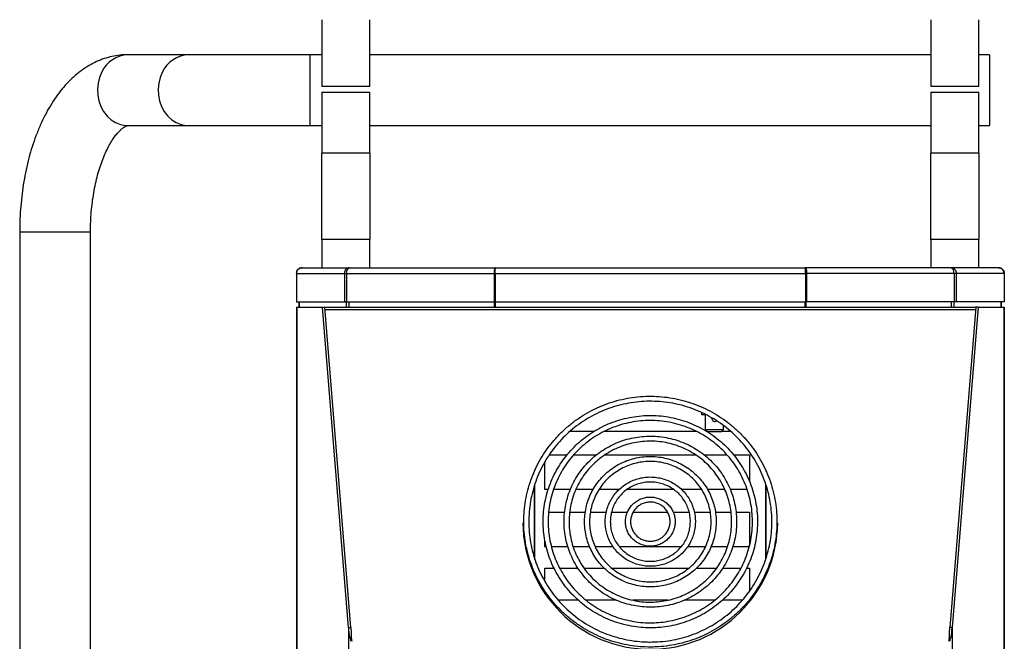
# Model space of a CAD drawing. Header units: millimetres. Extents: x 12 to 1764, y -1111 to 524.
# Tile 3 of 15: x 50 to 398, y -301 to -81. Entities that reach past the tile are written whole.
import ezdxf

# ---------------------------------------------------------------- set-up
doc = ezdxf.new("R2010")
doc.units = ezdxf.units.MM

msp = doc.modelspace()

# ---------------------------------------------------------------- linework, layer by layer
at = {"color": 7, "linetype": 'Continuous', "lineweight": 25}
for p, q in [((156.74, -81.27), (156.74, -104.84)), ((173.74, -104.84), (173.74, -81.27)), ((371.74, -81.27), (371.74, -104.84)), ((388.74, -104.84), (388.74, -81.27)), ((109.64, -93.64), (88.23, -93.64)), ((152.55, -93.64), (109.64, -93.64)), ((156.74, -93.64), (152.55, -93.64)), ((371.74, -93.64), (173.74, -93.64)), ((392.55, -93.64), (388.74, -93.64)), ((392.55, -93.64), (392.55, -99.72)), ((392.55, -99.72), (392.55, -118.64)), ((173.74, -104.84), (156.74, -104.84)), ((156.74, -106.84), (156.74, -128.35)), ((156.74, -106.84), (173.74, -106.84)), ((173.74, -128.35), (173.74, -106.84)), ((388.74, -104.84), (371.74, -104.84)), ((371.74, -106.84), (371.74, -128.35)), ((371.74, -106.84), (388.74, -106.84)), ((388.74, -128.35), (388.74, -106.84)), ((88.23, -118.64), (109.64, -118.64)), ((109.64, -118.64), (152.55, -118.64)), ((152.55, -118.64), (156.74, -118.64)), ((173.74, -118.64), (371.74, -118.64)), ((388.74, -118.64), (392.55, -118.64)), ((173.74, -128.35), (156.74, -128.35)), ((156.74, -158.84), (156.74, -128.35)), ((173.74, -128.35), (173.74, -158.84)), ((388.74, -128.35), (371.74, -128.35)), ((371.74, -158.84), (371.74, -128.35)), ((388.74, -128.35), (388.74, -158.84)), ((50.05, -156.14), (50.05, -354.72)), ((75.05, -354.72), (75.05, -156.14)), ((156.74, -158.84), (156.74, -168.84)), ((173.74, -158.84), (156.74, -158.84)), ((173.74, -168.84), (173.74, -158.84)), ((371.74, -158.84), (371.74, -168.84)), ((388.74, -158.84), (371.74, -158.84)), ((388.74, -168.84), (388.74, -158.84)), ((149.74, -168.84), (166.5, -168.84)), ((166.5, -168.84), (218.06, -168.84)), ((217.83, -170.34), (217.99, -170.34)), ((218.06, -168.84), (327.43, -168.84)), ((378.99, -168.84), (327.43, -168.84)), ((327.66, -170.34), (327.5, -170.34)), ((395.74, -168.84), (378.99, -168.84)), ((147.74, -170.84), (147.74, -180.84)), ((147.81, -170.84), (164.74, -170.84)), ((147.81, -170.84), (147.81, -180.84)), ((164.74, -170.84), (165.45, -170.84)), ((164.74, -170.84), (164.74, -180.84)), ((165.45, -170.84), (217.54, -170.84)), ((165.45, -170.84), (165.45, -180.84)), ((217.54, -170.84), (217.85, -170.84)), ((217.54, -170.84), (217.54, -180.84)), ((217.85, -170.84), (217.85, -180.84)), ((217.95, -170.84), (327.53, -170.84)), ((217.95, -170.84), (217.95, -180.84)), ((327.53, -170.84), (327.53, -180.84)), ((327.94, -170.84), (327.63, -170.84)), ((327.63, -170.84), (327.63, -180.84)), ((380.04, -170.84), (327.94, -170.84)), ((327.94, -170.84), (327.94, -180.84)), ((380.04, -170.84), (380.04, -180.84)), ((380.75, -170.84), (380.04, -170.84)), ((397.68, -170.84), (380.75, -170.84)), ((380.75, -170.84), (380.75, -180.84)), ((397.68, -170.84), (397.68, -180.84)), ((397.74, -170.84), (397.74, -180.84)), ((147.74, -180.84), (147.81, -180.84)), ((147.74, -182.74), (147.74, -536.74)), ((147.74, -182.74), (147.93, -182.74)), ((147.81, -180.84), (164.74, -180.84)), ((147.93, -182.74), (147.93, -536.74)), ((147.93, -182.74), (156.95, -182.74)), ((148.74, -182.74), (148.74, -180.84)), ((166.13, -295.83), (156.95, -182.74)), ((156.95, -182.74), (157.82, -182.74)), ((157.82, -182.74), (387.67, -182.74)), ((167, -295.83), (157.82, -182.74)), ((164.74, -180.84), (165.45, -180.84)), ((165.45, -180.84), (217.54, -180.84)), ((217.54, -180.84), (217.85, -180.84)), ((217.95, -180.84), (327.53, -180.84)), ((327.94, -180.84), (327.63, -180.84)), ((380.04, -180.84), (327.94, -180.84)), ((387.67, -182.74), (378.49, -295.83)), ((388.53, -182.74), (379.36, -295.83)), ((380.75, -180.84), (380.04, -180.84)), ((397.68, -180.84), (380.75, -180.84)), ((388.53, -182.74), (387.67, -182.74)), ((388.53, -182.74), (397.56, -182.74)), ((396.74, -182.74), (396.74, -180.84)), ((397.56, -182.74), (397.56, -536.74)), ((397.56, -182.74), (397.74, -182.74)), ((397.74, -180.84), (397.68, -180.84)), ((397.74, -182.74), (397.74, -536.74)), ((290.94, -220.74), (290.94, -220.01)), ((292.27, -220.74), (290.94, -220.74)), ((292.27, -225.94), (292.27, -220.66)), ((294.49, -222.14), (294.53, -221.89)), ((292.27, -225.94), (298.62, -225.94)), ((292.27, -225.94), (293.07, -226.74)), ((297.82, -226.74), (298.62, -225.94)), ((298.62, -225.94), (298.62, -224.6)), ((252.87, -226.59), (244.41, -226.59)), ((288.97, -226.59), (256.52, -226.59)), ((292.92, -226.59), (292.6, -226.59)), ((297.82, -226.74), (293.07, -226.74)), ((301.07, -226.59), (297.97, -226.59)), ((237.05, -234.93), (243.34, -234.93)), ((245.63, -234.93), (253.67, -234.93)), ((256.72, -234.93), (288.8, -234.93)), ((291.77, -234.93), (299.84, -234.93)), ((302.18, -234.93), (307.74, -234.93)), ((307.74, -234.93), (307.74, -244.24)), ((235.53, -247.16), (235.53, -237.32)), ((236.7, -247.16), (235.53, -247.16)), ((244.49, -247.16), (238.57, -247.16)), ((252.54, -247.16), (246.45, -247.16)), ((261.69, -247.16), (254.58, -247.16)), ((281.01, -247.16), (264.48, -247.16)), ((290.87, -247.16), (283.79, -247.16)), ((299.03, -247.16), (292.95, -247.16)), ((306.92, -247.16), (300.97, -247.16)), ((236.86, -255.13), (242.49, -255.13)), ((244.28, -255.13), (249.79, -255.13)), ((251.58, -255.13), (257.23, -255.13)), ((259.05, -255.13), (264.67, -255.13)), ((266.66, -255.13), (278.83, -255.13)), ((280.81, -255.13), (286.43, -255.13)), ((288.28, -255.13), (293.94, -255.13)), ((295.72, -255.13), (301.22, -255.13)), ((303.03, -255.13), (307.74, -255.13)), ((307.74, -255.13), (307.74, -266.18)), ((235.53, -267.37), (235.53, -265.28)), ((236.02, -267.37), (235.53, -267.37)), ((243.65, -267.37), (237.85, -267.37)), ((251.34, -267.37), (245.53, -267.37)), ((259.63, -267.37), (253.28, -267.37)), ((283.6, -267.37), (261.89, -267.37)), ((292.21, -267.37), (285.84, -267.37)), ((299.96, -267.37), (294.13, -267.37)), ((307.74, -267.37), (301.86, -267.37)), ((307.74, -266.18), (307.74, -266.94)), ((235.53, -274.95), (238.76, -274.95)), ((235.53, -279.59), (235.53, -274.95)), ((240.77, -274.95), (247.25, -274.95)), ((249.41, -274.95), (256.57, -274.95)), ((259.23, -274.95), (286.23, -274.95)), ((288.95, -274.95), (296.08, -274.95)), ((298.25, -274.95), (304.73, -274.95)), ((306.69, -274.95), (307.74, -274.95)), ((307.74, -274.95), (307.74, -283.01)), ((235.53, -283.92), (235.53, -282.94)), ((237.74, -286.18), (237.19, -286.18)), ((237.93, -286.18), (237.74, -286.18)), ((247.28, -286.18), (240.25, -286.18)), ((260.7, -286.18), (250.04, -286.18)), ((278.94, -286.18), (266.58, -286.18)), ((295.44, -286.18), (284.74, -286.18)), ((305.24, -286.18), (298.17, -286.18)), ((307.74, -285.98), (307.74, -286.18)), ((166.13, -295.83), (167, -295.83)), ((166.13, -295.83), (166.13, -500.03)), ((379.36, -295.83), (378.49, -295.83)), ((379.36, -295.83), (379.36, -500.03))]:
    msp.add_line(p, q, dxfattribs=at)
at = {"color": 8, "linetype": 'Continuous', "lineweight": 25}
for p, q in [((152.55, -93.64), (152.55, -99.72)), ((152.55, -99.72), (152.55, -118.64)), ((50.05, -156.14), (75.05, -156.14)), ((148.81, -182.74), (148.81, -180.84)), ((157.89, -183.6), (387.6, -183.6)), ((165.48, -182.74), (165.48, -180.84)), ((166.38, -182.74), (166.38, -180.84)), ((217.68, -182.74), (217.68, -180.84)), ((218.12, -182.74), (218.12, -180.84)), ((327.37, -182.74), (327.37, -180.84)), ((327.8, -182.74), (327.8, -180.84)), ((379.11, -182.74), (379.11, -180.84)), ((380.01, -182.74), (380.01, -180.84)), ((396.68, -182.74), (396.68, -180.84)), ((231.79, -240.81), (231.79, -240.53)), ((231.99, -240.37), (231.99, -240.1)), ((313.5, -240.33), (313.5, -240.1)), ((313.7, -240.74), (313.7, -240.53)), ((231.79, -271.1), (231.79, -245.85)), ((231.99, -271.78), (231.99, -245.25)), ((313.5, -271.77), (313.5, -245.23)), ((313.7, -271.17), (313.7, -245.8)), ((231.79, -277.32), (231.79, -276.13)), ((231.99, -277.75), (231.99, -276.57)), ((313.5, -277.75), (313.5, -276.62)), ((313.7, -277.32), (313.7, -276.14))]:
    msp.add_line(p, q, dxfattribs=at)
at = {"color": 8, "linetype": 'Continuous', "lineweight": 25, "flags": 128}
for points in [[(79.02, -99.72), (78.23, -101.62), (77.71, -103.66), (77.51, -105.76), (77.61, -107.88), (78.01, -109.95), (78.71, -111.9), (79.68, -113.69), (80.9, -115.27), (82.33, -116.58), (83.93, -117.59), (85.65, -118.27), (87.45, -118.6), (88.23, -118.64)], [(100.44, -99.72), (99.64, -101.62), (99.13, -103.66), (98.92, -105.76), (99.02, -107.88), (99.43, -109.95), (100.13, -111.9), (101.1, -113.69), (102.32, -115.27), (103.75, -116.58), (105.35, -117.59), (107.07, -118.27), (108.87, -118.6), (109.64, -118.64)]]:
    msp.add_lwpolyline(points, dxfattribs=at)
at = {"color": 8, "linetype": 'Continuous', "lineweight": 25}
for centre, start, end in [((88.59, -104.19), 91.9597, 154.9431), ((110.01, -104.19), 91.9599, 154.9429)]:
    msp.add_arc(centre, 10.56, start, end, dxfattribs=at)
at = {"color": 7, "linetype": 'Continuous', "lineweight": 25}
for centre, radius, start, end in [((295.44, -222.14), 0.95, 180, 312.7076), ((272.74, -258.52), 45, 180.4357, 359.5643)]:
    msp.add_arc(centre, radius, start, end, dxfattribs=at)
for centre, ratio, start_param, end_param in [((167.34, -290.85), 0.140541, 2.094395, 3.001966), ((167.34, -290.85), 0.040155, 2.094395, 3.001966), ((378.14, -290.85), 0.040155, 3.281219, 4.18879), ((378.14, -290.85), 0.140541, 3.281219, 4.18879)]:
    msp.add_ellipse(centre, major_axis=(0, 9.96), ratio=ratio, start_param=start_param, end_param=end_param, dxfattribs=at)
for points, knots in [([(88.23, -93.64), (87.53, -93.65), (85.89, -93.69), (83.31, -94.06), (80.55, -94.75), (77.84, -95.74), (75.21, -97.02), (72.66, -98.59), (70.19, -100.45), (67.81, -102.6), (65.53, -105.05), (63.36, -107.79), (61.32, -110.81), (59.43, -114.07), (57.7, -117.56), (56.14, -121.24), (54.75, -125.08), (53.54, -129.06), (52.51, -133.16), (51.66, -137.36), (50.99, -141.64), (50.49, -145.98), (50.17, -150.36), (50.05, -153.76), (50.05, -155.68), (50.05, -156.14)], [0, 0, 0, 0, 0.029404, 0.069394, 0.109412, 0.149764, 0.190743, 0.23262, 0.275618, 0.319879, 0.365424, 0.412128, 0.459737, 0.507924, 0.556376, 0.604799, 0.653058, 0.701096, 0.748904, 0.796497, 0.843907, 0.891171, 0.938329, 0.985425, 1, 1, 1, 1]), ([(75.05, -156.14), (75.05, -155.53), (75.06, -153.75), (75.19, -150.81), (75.48, -147.35), (75.91, -143.97), (76.48, -140.7), (77.17, -137.58), (77.96, -134.62), (78.86, -131.87), (79.83, -129.35), (80.87, -127.08), (81.93, -125.07), (83, -123.34), (84.06, -121.91), (85.05, -120.76), (85.96, -119.89), (86.74, -119.28), (87.37, -118.91), (87.82, -118.71), (88.1, -118.64), (88.18, -118.64), (88.23, -118.64)], [0, 0, 0, 0, 0.027185, 0.079707, 0.132165, 0.184477, 0.236573, 0.288382, 0.339832, 0.390853, 0.441376, 0.491345, 0.540722, 0.589505, 0.637747, 0.685594, 0.733334, 0.78131, 0.830218, 0.881293, 0.936839, 1, 1, 1, 1]), ([(149.74, -168.84), (149.48, -168.87), (148.96, -168.93), (148.3, -169.39), (147.83, -170.05), (147.77, -170.57), (147.74, -170.84)], [0, 0, 0, 0, 0.249998, 0.5, 0.749999, 1, 1, 1, 1]), ([(147.81, -170.84), (147.84, -170.57), (147.9, -170.05), (148.35, -169.39), (148.99, -168.93), (149.49, -168.87), (149.74, -168.84)], [0, 0, 0, 0, 0.250001, 0.5, 0.750001, 1, 1, 1, 1]), ([(166.5, -168.84), (166.26, -168.87), (165.78, -168.93), (165.19, -169.39), (164.79, -170.05), (164.75, -170.57), (164.74, -170.84)], [0, 0, 0, 0, 0.25, 0.500001, 0.75, 1, 1, 1, 1]), ([(165.45, -170.84), (165.49, -170.57), (165.58, -170.05), (165.83, -169.39), (166.15, -168.93), (166.38, -168.87), (166.5, -168.84)], [0, 0, 0, 0, 0.25, 0.499999, 0.75, 1, 1, 1, 1]), ([(218.06, -168.84), (217.99, -168.87), (217.84, -168.93), (217.66, -169.39), (217.55, -170.05), (217.55, -170.57), (217.54, -170.84)], [0, 0, 0, 0, 0.249999, 0.5, 0.749999, 1, 1, 1, 1]), ([(217.95, -170.84), (217.96, -170.57), (217.98, -170.05), (218.01, -169.39), (218.03, -168.93), (218.05, -168.87), (218.06, -168.84)], [0, 0, 0, 0, 0.250001, 0.5, 0.750002, 1, 1, 1, 1]), ([(327.53, -170.84), (327.53, -170.57), (327.51, -170.05), (327.48, -169.39), (327.45, -168.93), (327.44, -168.87), (327.43, -168.84)], [0, 0, 0, 0, 0.250001, 0.5, 0.750002, 1, 1, 1, 1]), ([(327.43, -168.84), (327.5, -168.87), (327.64, -168.93), (327.82, -169.39), (327.94, -170.05), (327.94, -170.57), (327.94, -170.84)], [0, 0, 0, 0, 0.249999, 0.5, 0.749999, 1, 1, 1, 1]), ([(380.04, -170.84), (379.99, -170.57), (379.9, -170.05), (379.65, -169.39), (379.34, -168.93), (379.11, -168.87), (378.99, -168.84)], [0, 0, 0, 0, 0.25, 0.499999, 0.75, 1, 1, 1, 1]), ([(378.99, -168.84), (379.23, -168.87), (379.7, -168.93), (380.3, -169.39), (380.7, -170.05), (380.74, -170.57), (380.75, -170.84)], [0, 0, 0, 0, 0.25, 0.500001, 0.75, 1, 1, 1, 1]), ([(397.68, -170.84), (397.65, -170.57), (397.59, -170.05), (397.14, -169.39), (396.5, -168.93), (396, -168.87), (395.74, -168.84)], [0, 0, 0, 0, 0.250001, 0.5, 0.750001, 1, 1, 1, 1]), ([(395.74, -168.84), (396.01, -168.87), (396.53, -168.93), (397.19, -169.39), (397.65, -170.05), (397.71, -170.57), (397.74, -170.84)], [0, 0, 0, 0, 0.249998, 0.5, 0.749999, 1, 1, 1, 1]), ([(272.74, -302.75), (273.41, -302.74), (275.33, -302.71), (278.49, -302.43), (282.2, -301.8), (285.84, -300.86), (289.39, -299.62), (292.82, -298.09), (296.11, -296.28), (299.23, -294.2), (302.17, -291.87), (304.9, -289.31), (307.4, -286.52), (309.65, -283.54), (311.65, -280.38), (313.37, -277.07), (314.8, -273.62), (315.94, -270.07), (316.77, -266.44), (317.29, -262.75), (317.5, -259.03), (317.39, -255.3), (316.96, -251.6), (316.22, -247.95), (315.18, -244.37), (313.83, -240.89), (312.19, -237.53), (310.28, -234.32), (308.1, -231.29), (305.67, -228.44), (303.01, -225.81), (300.13, -223.41), (297.06, -221.25), (293.82, -219.36), (290.43, -217.75), (286.91, -216.42), (283.3, -215.39), (279.61, -214.66), (275.87, -214.25), (272.11, -214.14), (268.35, -214.35), (264.62, -214.88), (260.96, -215.7), (257.37, -216.84), (253.89, -218.26), (250.55, -219.97), (247.36, -221.96), (244.36, -224.2), (241.55, -226.68), (238.97, -229.39), (236.62, -232.3), (234.53, -235.4), (232.71, -238.66), (231.17, -242.06), (229.92, -245.57), (228.98, -249.18), (228.35, -252.85), (228.03, -256.57), (228.02, -260.29), (228.34, -264.01), (228.96, -267.68), (229.9, -271.29), (231.14, -274.81), (232.67, -278.21), (234.49, -281.48), (236.57, -284.58), (238.91, -287.49), (241.49, -290.21), (244.3, -292.69), (247.3, -294.94), (250.48, -296.93), (253.82, -298.64), (257.29, -300.07), (260.88, -301.21), (264.54, -302.05), (268.2, -302.57), (270.95, -302.74), (272.44, -302.74), (272.74, -302.75)], [0, 0, 0, 0, 0.007106, 0.020488, 0.033873, 0.047258, 0.060642, 0.074027, 0.087411, 0.100795, 0.114179, 0.127563, 0.140946, 0.154329, 0.167712, 0.181094, 0.194476, 0.207858, 0.221239, 0.23462, 0.248001, 0.261382, 0.274763, 0.288144, 0.301526, 0.314907, 0.328288, 0.34167, 0.355051, 0.368433, 0.381816, 0.395199, 0.408582, 0.421965, 0.435349, 0.448733, 0.462117, 0.475501, 0.488886, 0.502271, 0.515655, 0.52904, 0.542425, 0.55581, 0.569194, 0.582579, 0.595963, 0.609347, 0.622731, 0.636114, 0.649497, 0.66288, 0.676262, 0.689644, 0.703026, 0.716408, 0.729789, 0.74317, 0.756551, 0.769932, 0.783313, 0.796694, 0.810075, 0.823457, 0.836838, 0.85022, 0.863602, 0.876984, 0.890367, 0.90375, 0.917133, 0.930516, 0.9439, 0.957284, 0.970669, 0.984053, 0.996736, 1, 1, 1, 1]), ([(272.74, -300.97), (272.1, -300.96), (270.24, -300.94), (267.15, -300.66), (263.52, -300.03), (259.96, -299.09), (256.49, -297.86), (253.14, -296.34), (249.93, -294.53), (246.9, -292.47), (244.05, -290.15), (241.41, -287.6), (239.01, -284.83), (236.85, -281.87), (234.96, -278.74), (233.34, -275.46), (232.01, -272.05), (230.99, -268.55), (230.27, -264.97), (229.86, -261.34), (229.77, -257.69), (230, -254.05), (230.54, -250.44), (231.39, -246.89), (232.54, -243.42), (233.99, -240.06), (235.73, -236.84), (237.74, -233.78), (240, -230.9), (242.51, -228.23), (245.24, -225.77), (248.17, -223.56), (251.28, -221.6), (254.55, -219.92), (257.96, -218.52), (261.47, -217.41), (265.07, -216.6), (268.72, -216.1), (272.4, -215.92), (276.08, -216.05), (279.74, -216.49), (283.35, -217.23), (286.88, -218.29), (290.31, -219.63), (293.6, -221.27), (296.75, -223.17), (299.71, -225.34), (302.48, -227.75), (305.03, -230.39), (307.34, -233.23), (309.4, -236.26), (311.19, -239.45), (312.69, -242.78), (313.91, -246.23), (314.81, -249.77), (315.41, -253.37), (315.7, -257.01), (315.67, -260.66), (315.32, -264.29), (314.66, -267.88), (313.69, -271.4), (312.42, -274.83), (310.86, -278.14), (309.01, -281.3), (306.9, -284.29), (304.54, -287.1), (301.95, -289.69), (299.14, -292.05), (296.13, -294.17), (292.96, -296.02), (289.63, -297.6), (286.18, -298.89), (282.64, -299.88), (279.02, -300.56), (275.71, -300.92), (273.61, -300.95), (272.74, -300.97)], [0, 0, 0, 0, 0.007108, 0.020758, 0.034412, 0.048067, 0.061721, 0.075375, 0.089029, 0.102684, 0.116339, 0.129995, 0.14365, 0.157307, 0.170963, 0.18462, 0.198277, 0.211934, 0.225592, 0.23925, 0.252908, 0.266567, 0.280225, 0.293883, 0.307541, 0.321199, 0.334857, 0.348514, 0.362171, 0.375828, 0.389485, 0.403141, 0.416796, 0.430452, 0.444107, 0.457761, 0.471416, 0.48507, 0.498724, 0.512378, 0.526032, 0.539686, 0.55334, 0.566995, 0.580649, 0.594304, 0.607958, 0.621614, 0.635269, 0.648925, 0.662581, 0.676238, 0.689895, 0.703552, 0.71721, 0.730868, 0.744526, 0.758184, 0.771842, 0.7855, 0.799159, 0.812817, 0.826475, 0.840132, 0.853789, 0.867446, 0.881103, 0.894759, 0.908415, 0.922071, 0.935726, 0.949381, 0.963035, 0.97669, 0.990344, 1, 1, 1, 1]), ([(272.74, -295.96), (273.36, -295.95), (275.12, -295.92), (278.03, -295.64), (281.43, -295.01), (284.76, -294.07), (288, -292.83), (291.1, -291.31), (294.05, -289.52), (296.82, -287.46), (299.39, -285.16), (301.74, -282.64), (303.85, -279.92), (305.69, -277.02), (307.26, -273.96), (308.55, -270.78), (309.53, -267.49), (310.21, -264.13), (310.57, -260.72), (310.62, -257.29), (310.36, -253.87), (309.78, -250.49), (308.89, -247.17), (307.69, -243.95), (306.21, -240.85), (304.45, -237.9), (302.42, -235.12), (300.15, -232.54), (297.64, -230.17), (294.93, -228.04), (292.03, -226.16), (288.97, -224.55), (285.78, -223.22), (282.48, -222.19), (279.1, -221.46), (275.66, -221.04), (272.2, -220.93), (268.74, -221.14), (265.32, -221.66), (261.96, -222.48), (258.69, -223.61), (255.53, -225.02), (252.52, -226.72), (249.68, -228.68), (247.03, -230.89), (244.6, -233.33), (242.4, -235.98), (240.45, -238.82), (238.78, -241.82), (237.39, -244.96), (236.29, -248.21), (235.49, -251.55), (235.01, -254.94), (234.85, -258.37), (234.99, -261.8), (235.46, -265.2), (236.23, -268.54), (237.31, -271.8), (238.69, -274.94), (240.35, -277.95), (242.28, -280.8), (244.46, -283.46), (246.88, -285.91), (249.52, -288.14), (252.35, -290.11), (255.35, -291.82), (258.5, -293.25), (261.76, -294.4), (265.12, -295.24), (268.48, -295.77), (271.03, -295.94), (272.43, -295.95), (272.74, -295.96)], [0, 0, 0, 0, 0.007736, 0.022281, 0.036829, 0.051377, 0.065926, 0.080473, 0.095021, 0.109568, 0.124115, 0.138662, 0.153208, 0.167753, 0.182298, 0.196843, 0.211387, 0.225931, 0.240475, 0.255019, 0.269562, 0.284105, 0.298649, 0.313192, 0.327736, 0.34228, 0.356825, 0.37137, 0.385915, 0.400461, 0.415007, 0.429553, 0.4441, 0.458648, 0.473196, 0.487743, 0.502292, 0.51684, 0.531388, 0.545937, 0.560485, 0.575033, 0.589581, 0.604128, 0.618675, 0.633222, 0.647768, 0.662314, 0.676859, 0.691404, 0.705948, 0.720492, 0.735036, 0.74958, 0.764123, 0.778667, 0.79321, 0.807754, 0.822297, 0.836841, 0.851386, 0.86593, 0.880475, 0.895021, 0.909567, 0.924113, 0.93866, 0.953207, 0.967755, 0.982303, 0.996088, 1, 1, 1, 1]), ([(272.74, -294.18), (272.16, -294.17), (270.45, -294.14), (267.62, -293.87), (264.31, -293.24), (261.06, -292.31), (257.92, -291.08), (254.9, -289.56), (252.05, -287.78), (249.37, -285.73), (246.9, -283.45), (244.65, -280.95), (242.65, -278.25), (240.92, -275.38), (239.46, -272.36), (238.29, -269.22), (237.43, -265.98), (236.87, -262.68), (236.63, -259.34), (236.71, -256), (237.1, -252.68), (237.8, -249.4), (238.81, -246.21), (240.12, -243.12), (241.71, -240.17), (243.58, -237.38), (245.69, -234.77), (248.05, -232.37), (250.62, -230.2), (253.39, -228.28), (256.32, -226.62), (259.4, -225.24), (262.6, -224.15), (265.88, -223.36), (269.23, -222.88), (272.61, -222.71), (275.98, -222.85), (279.33, -223.31), (282.62, -224.07), (285.83, -225.14), (288.91, -226.49), (291.86, -228.13), (294.64, -230.03), (297.23, -232.18), (299.61, -234.56), (301.75, -237.15), (303.63, -239.93), (305.25, -242.87), (306.58, -245.95), (307.61, -249.13), (308.34, -252.4), (308.76, -255.72), (308.86, -259.07), (308.64, -262.41), (308.12, -265.71), (307.28, -268.95), (306.14, -272.1), (304.7, -275.13), (302.99, -278.02), (301.01, -280.73), (298.78, -283.25), (296.33, -285.55), (293.67, -287.62), (290.83, -289.43), (287.82, -290.96), (284.69, -292.22), (281.45, -293.18), (278.14, -293.83), (275.22, -294.14), (273.42, -294.17), (272.74, -294.18)], [0, 0, 0, 0, 0.007738, 0.02263, 0.037526, 0.052422, 0.067318, 0.082214, 0.097111, 0.112008, 0.126905, 0.141803, 0.156702, 0.171601, 0.186501, 0.201401, 0.216301, 0.231202, 0.246103, 0.261005, 0.275906, 0.290807, 0.305709, 0.32061, 0.335511, 0.350411, 0.365311, 0.38021, 0.395109, 0.410008, 0.424905, 0.439803, 0.4547, 0.469596, 0.484493, 0.499389, 0.514285, 0.529181, 0.544077, 0.558973, 0.573869, 0.588765, 0.603662, 0.618559, 0.633457, 0.648355, 0.663254, 0.678153, 0.693053, 0.707953, 0.722854, 0.737755, 0.752656, 0.767558, 0.782459, 0.797361, 0.812262, 0.827163, 0.842063, 0.856964, 0.871863, 0.886762, 0.901661, 0.916559, 0.931457, 0.946354, 0.961251, 0.976148, 0.991044, 1, 1, 1, 1]), ([(272.74, -288.66), (273.3, -288.65), (274.88, -288.63), (277.49, -288.34), (280.53, -287.71), (283.49, -286.78), (286.34, -285.55), (289.05, -284.04), (291.59, -282.26), (293.94, -280.24), (296.06, -277.99), (297.95, -275.54), (299.57, -272.91), (300.91, -270.14), (301.96, -267.24), (302.71, -264.25), (303.15, -261.2), (303.27, -258.13), (303.08, -255.05), (302.57, -252.02), (301.76, -249.05), (300.64, -246.17), (299.23, -243.43), (297.55, -240.84), (295.61, -238.43), (293.44, -236.23), (291.05, -234.26), (288.47, -232.55), (285.73, -231.1), (282.85, -229.93), (279.87, -229.06), (276.81, -228.49), (273.71, -228.24), (270.61, -228.3), (267.52, -228.67), (264.49, -229.35), (261.54, -230.33), (258.71, -231.61), (256.03, -233.16), (253.52, -234.98), (251.2, -237.03), (249.12, -239.31), (247.27, -241.79), (245.69, -244.45), (244.39, -247.24), (243.39, -250.16), (242.69, -253.16), (242.3, -256.21), (242.22, -259.29), (242.46, -262.36), (243.02, -265.39), (243.88, -268.34), (245.05, -271.2), (246.5, -273.92), (248.22, -276.49), (250.2, -278.86), (252.41, -281.03), (254.83, -282.96), (257.43, -284.64), (260.2, -286.04), (263.09, -287.16), (266.09, -287.99), (269.1, -288.49), (271.33, -288.65), (272.53, -288.66), (272.74, -288.66)], [0, 0, 0, 0, 0.0086431, 0.0248516, 0.041065, 0.0572783, 0.0734914, 0.0897041, 0.1059163, 0.1221279, 0.1383389, 0.1545492, 0.1707589, 0.1869678, 0.2031761, 0.2193838, 0.235591, 0.2517979, 0.2680047, 0.2842112, 0.3004179, 0.3166247, 0.3328319, 0.3490395, 0.3652478, 0.3814566, 0.3976661, 0.4138763, 0.4300872, 0.4462987, 0.4625109, 0.4787235, 0.4949365, 0.5111498, 0.5273633, 0.5435767, 0.55979, 0.576003, 0.5922156, 0.6084278, 0.6246393, 0.6408502, 0.6570604, 0.6732699, 0.6894787, 0.7056869, 0.7218945, 0.7381017, 0.7543086, 0.7705153, 0.7867219, 0.8029286, 0.8191354, 0.8353427, 0.8515504, 0.8677587, 0.8839677, 0.9001773, 0.9163876, 0.9325986, 0.9488102, 0.9650224, 0.9812351, 0.9965981, 1, 1, 1, 1]), ([(272.74, -286.88), (272.22, -286.87), (270.7, -286.85), (268.18, -286.57), (265.24, -285.95), (262.37, -285.02), (259.62, -283.8), (257.01, -282.3), (254.58, -280.53), (252.34, -278.53), (250.33, -276.3), (248.57, -273.88), (247.07, -271.29), (245.85, -268.56), (244.94, -265.71), (244.32, -262.79), (244.02, -259.82), (244.04, -256.83), (244.37, -253.86), (245.01, -250.94), (245.96, -248.11), (247.2, -245.39), (248.73, -242.81), (250.52, -240.41), (252.55, -238.2), (254.81, -236.22), (257.26, -234.48), (259.88, -233.01), (262.65, -231.81), (265.52, -230.91), (268.48, -230.32), (271.48, -230.03), (274.5, -230.06), (277.5, -230.39), (280.44, -231.04), (283.3, -231.99), (286.04, -233.23), (288.64, -234.75), (291.06, -236.53), (293.28, -238.55), (295.28, -240.79), (297.02, -243.22), (298.5, -245.82), (299.7, -248.56), (300.6, -251.41), (301.19, -254.34), (301.47, -257.31), (301.44, -260.3), (301.09, -263.27), (300.42, -266.18), (299.46, -269.01), (298.19, -271.72), (296.65, -274.29), (294.85, -276.68), (292.8, -278.87), (290.53, -280.84), (288.06, -282.56), (285.43, -284.02), (282.66, -285.19), (279.77, -286.07), (276.81, -286.65), (274.46, -286.86), (273.1, -286.88), (272.74, -286.88)], [0, 0, 0, 0, 0.008646, 0.025339, 0.042038, 0.058737, 0.075436, 0.092135, 0.108835, 0.125536, 0.142238, 0.15894, 0.175643, 0.192347, 0.209052, 0.225757, 0.242463, 0.25917, 0.275877, 0.292583, 0.30929, 0.325996, 0.342701, 0.359406, 0.37611, 0.392813, 0.409516, 0.426217, 0.442918, 0.459619, 0.476318, 0.493017, 0.509716, 0.526415, 0.543114, 0.559813, 0.576512, 0.593211, 0.609911, 0.626612, 0.643314, 0.660016, 0.676719, 0.693424, 0.710128, 0.726834, 0.74354, 0.760246, 0.776953, 0.79366, 0.810366, 0.827072, 0.843778, 0.860482, 0.877186, 0.89389, 0.910592, 0.927294, 0.943994, 0.960695, 0.977394, 0.994093, 1, 1, 1, 1]), ([(272.74, -281.49), (273.23, -281.48), (274.61, -281.46), (276.89, -281.17), (279.53, -280.54), (282.08, -279.61), (284.5, -278.39), (286.76, -276.9), (288.83, -275.16), (290.68, -273.19), (292.29, -271.02), (293.63, -268.68), (294.69, -266.2), (295.45, -263.62), (295.9, -260.97), (296.04, -258.28), (295.86, -255.6), (295.36, -252.95), (294.56, -250.38), (293.46, -247.92), (292.08, -245.6), (290.44, -243.46), (288.55, -241.52), (286.46, -239.82), (284.17, -238.36), (281.73, -237.18), (279.17, -236.29), (276.52, -235.7), (273.82, -235.42), (271.1, -235.45), (268.41, -235.8), (265.77, -236.45), (263.23, -237.4), (260.82, -238.64), (258.57, -240.15), (256.52, -241.91), (254.68, -243.9), (253.09, -246.08), (251.77, -248.43), (250.73, -250.91), (250, -253.5), (249.57, -256.16), (249.45, -258.85), (249.66, -261.53), (250.17, -264.17), (251, -266.73), (252.11, -269.19), (253.51, -271.49), (255.17, -273.62), (257.07, -275.54), (259.19, -277.23), (261.48, -278.67), (263.93, -279.83), (266.5, -280.7), (269.16, -281.27), (271.25, -281.48), (272.45, -281.49), (272.74, -281.49)], [0, 0, 0, 0, 0.00994, 0.028504, 0.047076, 0.065647, 0.084218, 0.102788, 0.121358, 0.139926, 0.158493, 0.177059, 0.195623, 0.214187, 0.232749, 0.251311, 0.269873, 0.288434, 0.306996, 0.325557, 0.34412, 0.362683, 0.381247, 0.399813, 0.41838, 0.436947, 0.455516, 0.474086, 0.492657, 0.511228, 0.5298, 0.548372, 0.566943, 0.585514, 0.604084, 0.622653, 0.641221, 0.659788, 0.678354, 0.696918, 0.715482, 0.734044, 0.752606, 0.771168, 0.789729, 0.80829, 0.826852, 0.845415, 0.863978, 0.882542, 0.901108, 0.919675, 0.938243, 0.956812, 0.975382, 0.993952, 1, 1, 1, 1]), ([(272.74, -279.71), (272.3, -279.71), (270.98, -279.68), (268.81, -279.41), (266.28, -278.78), (263.84, -277.86), (261.54, -276.65), (259.4, -275.17), (257.45, -273.45), (255.73, -271.51), (254.26, -269.37), (253.06, -267.08), (252.16, -264.66), (251.55, -262.14), (251.26, -259.58), (251.28, -256.99), (251.62, -254.43), (252.27, -251.93), (253.22, -249.52), (254.46, -247.25), (255.96, -245.14), (257.72, -243.22), (259.69, -241.54), (261.86, -240.1), (264.19, -238.93), (266.64, -238.05), (269.19, -237.46), (271.78, -237.19), (274.39, -237.23), (276.97, -237.59), (279.5, -238.25), (281.92, -239.21), (284.21, -240.45), (286.33, -241.95), (288.25, -243.7), (289.94, -245.67), (291.38, -247.83), (292.54, -250.14), (293.42, -252.57), (293.99, -255.09), (294.24, -257.66), (294.18, -260.25), (293.81, -262.8), (293.12, -265.3), (292.14, -267.69), (290.87, -269.95), (289.33, -272.03), (287.55, -273.92), (285.55, -275.58), (283.36, -276.99), (281.02, -278.13), (278.55, -278.98), (276, -279.52), (274.05, -279.7), (272.96, -279.71), (272.74, -279.71)], [0, 0, 0, 0, 0.009945, 0.029247, 0.048559, 0.06787, 0.087182, 0.106495, 0.12581, 0.145125, 0.164442, 0.183761, 0.203081, 0.222402, 0.241725, 0.261048, 0.280372, 0.299696, 0.319019, 0.338341, 0.357663, 0.376983, 0.396301, 0.415618, 0.434934, 0.454248, 0.473561, 0.492874, 0.512185, 0.531497, 0.550808, 0.57012, 0.589432, 0.608745, 0.628059, 0.647375, 0.666692, 0.686011, 0.705331, 0.724653, 0.743976, 0.763299, 0.782623, 0.801946, 0.82127, 0.840592, 0.859913, 0.879233, 0.898551, 0.917868, 0.937184, 0.956498, 0.975811, 0.995123, 1, 1, 1, 1]), ([(272.74, -274.24), (273.15, -274.23), (274.3, -274.2), (276.18, -273.91), (278.34, -273.29), (280.39, -272.36), (282.28, -271.16), (283.99, -269.7), (285.47, -268.02), (286.7, -266.16), (287.65, -264.14), (288.31, -262.01), (288.65, -259.8), (288.68, -257.57), (288.4, -255.36), (287.8, -253.21), (286.91, -251.17), (285.73, -249.27), (284.3, -247.55), (282.64, -246.05), (280.78, -244.8), (278.76, -243.82), (276.62, -243.12), (274.4, -242.74), (272.15, -242.66), (269.92, -242.9), (267.74, -243.45), (265.66, -244.29), (263.71, -245.42), (261.95, -246.81), (260.41, -248.43), (259.1, -250.25), (258.07, -252.23), (257.33, -254.33), (256.9, -256.52), (256.78, -258.75), (256.98, -260.97), (257.49, -263.14), (258.3, -265.21), (259.4, -267.16), (260.77, -268.93), (262.37, -270.49), (264.18, -271.82), (266.16, -272.88), (268.27, -273.65), (270.48, -274.14), (271.98, -274.21), (272.74, -274.24)], [0, 0, 0, 0, 0.012114, 0.034554, 0.057008, 0.079461, 0.101912, 0.124362, 0.146809, 0.169254, 0.191697, 0.214137, 0.236575, 0.259012, 0.281447, 0.303883, 0.326318, 0.348755, 0.371194, 0.393635, 0.416079, 0.438525, 0.460973, 0.483424, 0.505876, 0.528329, 0.550783, 0.573236, 0.595688, 0.618138, 0.640586, 0.663032, 0.685475, 0.707916, 0.730354, 0.752791, 0.775227, 0.797662, 0.820098, 0.842535, 0.864973, 0.887413, 0.909856, 0.932301, 0.954749, 0.977199, 1, 1, 1, 1]), ([(272.74, -272.46), (272.39, -272.45), (271.32, -272.43), (269.57, -272.15), (267.54, -271.53), (265.64, -270.62), (263.89, -269.44), (262.33, -268.01), (261.01, -266.37), (259.95, -264.55), (259.18, -262.59), (258.71, -260.55), (258.56, -258.45), (258.72, -256.36), (259.19, -254.32), (259.97, -252.36), (261.03, -250.55), (262.35, -248.91), (263.91, -247.48), (265.67, -246.3), (267.58, -245.39), (269.6, -244.78), (271.7, -244.47), (273.82, -244.47), (275.92, -244.78), (277.94, -245.41), (279.85, -246.32), (281.6, -247.5), (283.16, -248.93), (284.48, -250.57), (285.53, -252.39), (286.31, -254.34), (286.78, -256.39), (286.93, -258.48), (286.77, -260.58), (286.3, -262.62), (285.52, -264.58), (284.46, -266.39), (283.13, -268.03), (281.58, -269.46), (279.82, -270.64), (277.91, -271.55), (275.88, -272.16), (274.14, -272.43), (273.09, -272.45), (272.74, -272.46)], [0, 0, 0, 0, 0.012122, 0.035904, 0.059702, 0.0835, 0.107301, 0.131104, 0.15491, 0.178719, 0.202533, 0.226349, 0.250169, 0.27399, 0.297812, 0.321633, 0.345453, 0.36927, 0.393083, 0.416893, 0.4407, 0.464503, 0.488304, 0.512103, 0.535901, 0.559699, 0.583498, 0.607298, 0.631101, 0.654907, 0.678717, 0.70253, 0.726347, 0.750167, 0.773988, 0.79781, 0.821631, 0.84545, 0.869267, 0.893081, 0.916891, 0.940697, 0.964501, 0.988302, 1, 1, 1, 1]), ([(272.74, -267.16), (273.05, -267.15), (273.91, -267.12), (275.31, -266.83), (276.85, -266.2), (278.25, -265.29), (279.46, -264.13), (280.42, -262.77), (281.1, -261.26), (281.48, -259.64), (281.55, -257.98), (281.29, -256.34), (280.74, -254.78), (279.89, -253.35), (278.78, -252.1), (277.46, -251.09), (275.97, -250.34), (274.36, -249.88), (272.69, -249.73), (271.03, -249.9), (269.42, -250.37), (267.94, -251.14), (266.63, -252.18), (265.54, -253.44), (264.71, -254.88), (264.17, -256.45), (263.94, -258.09), (264.02, -259.75), (264.42, -261.36), (265.13, -262.87), (266.1, -264.21), (267.32, -265.36), (268.73, -266.25), (270.28, -266.86), (271.65, -267.13), (272.47, -267.15), (272.74, -267.16)], [0, 0, 0, 0, 0.016692, 0.046949, 0.077239, 0.107526, 0.137807, 0.168081, 0.198347, 0.228604, 0.258856, 0.289103, 0.319348, 0.349595, 0.379847, 0.410106, 0.440373, 0.470648, 0.50093, 0.531217, 0.561507, 0.591796, 0.62208, 0.652358, 0.682628, 0.71289, 0.743144, 0.773393, 0.803639, 0.833885, 0.864134, 0.894389, 0.924651, 0.954922, 0.985201, 1, 1, 1, 1]), ([(272.74, -265.38), (272.5, -265.37), (271.76, -265.35), (270.55, -265.08), (269.18, -264.47), (267.98, -263.59), (266.99, -262.48), (266.27, -261.19), (265.83, -259.78), (265.71, -258.3), (265.9, -256.83), (266.41, -255.44), (267.2, -254.18), (268.24, -253.12), (269.49, -252.3), (270.88, -251.76), (272.35, -251.52), (273.85, -251.59), (275.29, -251.98), (276.62, -252.66), (277.77, -253.6), (278.7, -254.76), (279.36, -256.09), (279.72, -257.53), (279.76, -259.01), (279.49, -260.46), (278.91, -261.83), (278.05, -263.04), (276.95, -264.05), (275.67, -264.8), (274.24, -265.29), (273.25, -265.35), (272.74, -265.38)], [0, 0, 0, 0, 0.016716, 0.050528, 0.084388, 0.118252, 0.152128, 0.186019, 0.219925, 0.253847, 0.287779, 0.321712, 0.35564, 0.389557, 0.423459, 0.457345, 0.491218, 0.525082, 0.558941, 0.592802, 0.626669, 0.660548, 0.694442, 0.728353, 0.762278, 0.796211, 0.830144, 0.86407, 0.897983, 0.931881, 0.965763, 1, 1, 1, 1])]:
    msp.add_open_spline(points, degree=3, knots=knots, dxfattribs=at)

doc.saveas('drawing.dxf')
